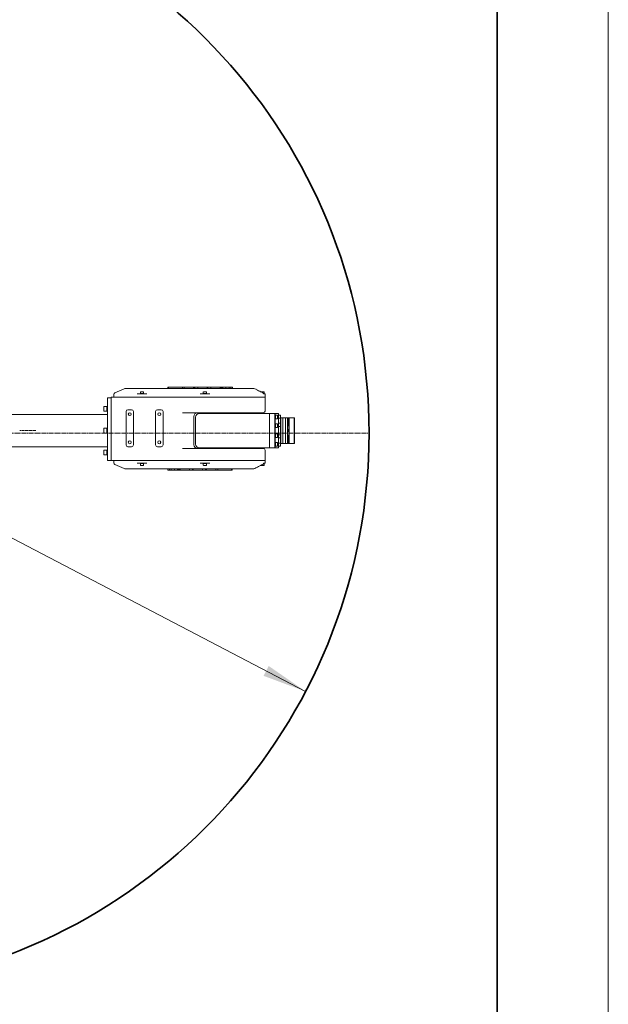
# Model space of a CAD drawing. Header units: millimetres. Extents: x -4455 to 4455, y -3150 to 3150.
# Tile 21 of 22: x 2866 to 4455, y -1014 to 1646. Entities that reach past the tile are written whole.
import ezdxf

# ---------------------------------------------------------------- set-up
doc = ezdxf.new("R2010")
doc.units = ezdxf.units.MM
doc.linetypes.add('点画线', pattern=[18, 12, -2, 2, -2])
doc.layers.get('0').update_dxf_attribs({"lineweight": 35})
for name, color, linetype, lineweight in [('02___PRT_ALL_AXES', 7, 'Continuous', 18), ('03___PRT_ALL_CURVES', 7, 'Continuous', 18), ('中心线层', 1, '点画线', 18), ('尺寸线层', 7, 'Continuous', 18), ('粗实线层', 7, 'Continuous', 35), ('细实线层', 7, 'Continuous', 18)]:
    doc.layers.add(name, color=color, linetype=linetype, lineweight=lineweight)
doc.styles.add('标准', font='txt', dxfattribs={"width": 0.667})
doc.dimstyles.new('标准', dxfattribs={"dimscale": 30, "dimtxt": 3.5, "dimasz": 4, "dimexe": 2, "dimexo": 0, "dimtad": 1, "dimdsep": 46, "dimtxsty": '标准', "dimblk": '_CAXARROW', "dimcen": 0, "dimdle": 6, "dimazin": 2, "dimtfac": 0.707107, "dimtdec": 3, "dimtmove": 2, "dimatfit": 3, "dimfxl": 0, "dimfrac": 2, "dimtolj": 1, "dimarcsym": 0})

# ---------------------------------------------------------------- blocks, each defined once
blk = doc.blocks.new('768697879')
at = {"color": 7, "linetype": 'Continuous'}
for p, q in [((846.1, 119.8), (821, 108.9)), ((850.1, 120.6), (1194.4, 120.6)), ((891.2, 106.8), (889.5, 106.4)), ((898.2, 106.8), (889.7, 106.8)), ((889.7, 106.8), (889.7, 111.2)), ((890.4, 111.8), (897.6, 111.8)), ((896.8, 106.8), (898.5, 106.4)), ((898.2, 106.8), (898.2, 111.2)), ((964.3, 124.2), (1138.3, 124.2)), ((964.3, 120.6), (964.3, 124.2)), ((964.6, 124.2), (964.6, 120.6)), ((964.7, 120.6), (964.7, 124.2)), ((965.8, 120.6), (965.8, 124.2)), ((1003.2, 120.6), (1003.2, 124.2)), ((1008.4, 120.6), (1008.4, 124.2)), ((1033.6, 120.6), (1033.6, 124.2)), ((1035.2, 120.6), (1035.2, 124.2)), ((1035.2, 120.6), (1035.2, 124.2)), ((1036.3, 120.6), (1036.3, 124.2)), ((1036.5, 124.2), (1036.5, 120.6)), ((1044.5, 120.6), (1044.5, 124.2)), ((1061.2, 106.8), (1059.5, 106.4)), ((1068.2, 106.8), (1059.7, 106.8)), ((1059.7, 106.8), (1059.7, 111.2)), ((1060.4, 111.8), (1067.6, 111.8)), ((1066.8, 106.8), (1068.5, 106.4)), ((1068.2, 106.8), (1068.2, 111.2)), ((1069.9, 120.6), (1069.9, 124.2)), ((1071.1, 120.6), (1071.1, 124.2)), ((1071.8, 124.2), (1071.8, 120.6)), ((1079.8, 120.6), (1079.8, 124.2)), ((1105.2, 120.6), (1105.2, 124.2)), ((1106.4, 120.6), (1106.4, 124.2)), ((1107.5, 120.6), (1107.5, 124.2)), ((1109.3, 120.6), (1109.3, 124.2)), ((1109.6, 120.6), (1109.6, 124.2)), ((1112.3, 120.6), (1112.3, 124.2)), ((1120.3, 120.6), (1120.3, 124.2)), ((1120.5, 120.6), (1120.5, 124.2)), ((1129.1, 120.6), (1129.1, 124.2)), ((1133.7, 120.6), (1133.7, 124.2)), ((1133.9, 120.6), (1133.9, 124.2)), ((1138.3, 120.6), (1138.3, 124.2)), ((1198.4, 119.8), (1201.5, 118.4)), ((1202, 118.2), (1201.5, 118.4)), ((1203.8, 117.1), (1202.6, 117.8)), ((1215.3, 111.1), (1215.3, 111.2)), ((1215.9, 111.8), (1223.1, 111.8)), ((1223.7, 106.8), (1222.1, 106.8)), ((1222.3, 106.8), (1224, 106.4)), ((1223.7, 106.8), (1223.7, 111.2)), ((811, 95.6), (801, 95.6)), ((801, 95.6), (801, -74.4)), ((811, 96.6), (1226.5, 96.6)), ((811, 96.6), (811, -74.4)), ((818, 104.3), (818, 96.6)), ((907, 105.6), (881, 105.6)), ((889.5, 106.4), (898.5, 106.4)), ((889.7, 105.6), (889.5, 106.4)), ((898.3, 105.6), (898.5, 106.4)), ((1077, 105.6), (1051, 105.6)), ((1059.5, 106.4), (1068.5, 106.4)), ((1059.7, 105.6), (1059.5, 106.4)), ((1068.3, 105.6), (1068.5, 106.4)), ((1222.3, 106.4), (1224, 106.4)), ((1226.3, 105.6), (1222.4, 105.6)), ((1223.8, 105.6), (1224, 106.4)), ((1226.5, 104.3), (1226.3, 105.6)), ((1226.5, 104.3), (1226.5, 59.6)), ((791.3, 60.1), (791.3, 71.1)), ((799.3, 72.1), (792.3, 72.1)), ((799.3, 59.1), (792.3, 59.1)), ((799.3, 72.1), (799.3, 59.1)), ((799.3, 70.1), (799.8, 72.1)), ((799.3, 61.1), (799.8, 59.1)), ((801, 71.8), (799.8, 72.1)), ((799.8, 59.1), (799.8, 72.1)), ((801, 59.4), (799.8, 59.1)), ((851, 58.1), (851, -31.9)), ((866, 63.1), (856, 63.1)), ((871, -31.9), (871, 58.1)), ((931, 58.1), (931, -31.9)), ((946, 63.1), (936, 63.1)), ((951, -31.9), (951, 58.1)), ((1221.5, 54.6), (1003.1, 54.6)), ((1109, 53.1), (1109, 54.6)), ((1199, 53.1), (1199, 54.6)), ((1034, 44.6), (1034, -31.4)), ((1039, 43.1), (1039, -29.9)), ((1049, 53.1), (1252.9, 53.1)), ((1238.5, 53.1), (1238.5, -39.9)), ((1252.9, 52.6), (1253.4, 53.1)), ((1252.9, 53.1), (1252.9, -39.9)), ((1252.9, 48.4), (1253.9, 48.7)), ((1252.9, 39), (1253.9, 38.7)), ((1262.4, 53.1), (1253.4, 53.1)), ((1253.4, 53.1), (1253.4, 48.6)), ((1253.4, 38.9), (1253.4, 25.1)), ((1253.9, 48.7), (1253.9, 38.7)), ((1254.3, 47.2), (1253.9, 48.7)), ((1254.3, 40.2), (1253.9, 38.7)), ((1254.3, 48.7), (1259.6, 48.7)), ((1254.3, 38.7), (1254.3, 48.7)), ((1254.3, 38.7), (1259.6, 38.7)), ((1260.3, 48), (1260.3, 39.5)), ((1262.9, 52.6), (1262.4, 53.1)), ((1262.4, -39.9), (1262.4, 53.1)), ((1262.9, -39.4), (1262.9, 52.6)), ((1262.9, 48.7), (1267.3, 48.7)), ((1262.9, 40.2), (1267.3, 40.2)), ((1267.9, 48.1), (1267.9, 40.9)), ((1268.4, 42.6), (1267.9, 42.6)), ((1269.4, 41.6), (1268.4, 42.6)), ((1268.4, -29.4), (1268.4, 42.6)), ((1274.1, 41.6), (1269.4, 41.6)), ((1269.4, 41.6), (1269.4, -28.4)), ((1274.4, 41.3), (1274.1, 41.6)), ((1274.1, -28.4), (1274.1, 41.6)), ((1274.6, 41.6), (1274.4, 41.4)), ((1274.4, 41.4), (1274.4, -28.2)), ((1281.2, 41.6), (1274.6, 41.6)), ((1274.6, 41.6), (1274.6, -28.4)), ((1281.2, 41.6), (1281.4, 41.4)), ((1281.2, -28.4), (1281.2, 41.6)), ((1281.6, 41.6), (1281.4, 41.4)), ((1281.4, -28.2), (1281.4, 41.4)), ((1286.7, 41.6), (1281.6, 41.6)), ((1281.6, 41.6), (1281.6, -28.4)), ((1286.7, 41.6), (1286.9, 41.4)), ((1286.7, -28.4), (1286.7, 41.6)), ((1286.9, -28.2), (1286.9, 41.4)), ((1286.9, 41.3), (1289.9, 41.3)), ((1286.9, 37.1), (1289.9, 37.1)), ((1289.9, 32), (1286.9, 32)), ((1289.9, 26.5), (1289.9, 41.3)), ((1290.2, 35.6), (1289.9, 35.6)), ((1290.2, 35.6), (1290.4, 35.4)), ((1290.2, -22.4), (1290.2, 35.6)), ((1290.4, -22.2), (1290.4, 35.4)), ((1290.9, 29.6), (1290.4, 29.6)), ((1290.9, 40.6), (1291.9, 41.6)), ((1290.9, 40.6), (1290.9, -27.4)), ((1291.9, 41.6), (1291.9, -28.4)), ((1305.9, 40.6), (1304.9, 41.6)), ((1304.9, 41.6), (1304.9, -28.4)), ((1305.9, 40.6), (1305.9, -27.4)), ((791.3, 1.1), (791.3, 12.1)), ((799.3, 13.1), (792.3, 13.1)), ((799.3, 0.1), (792.3, 0.1)), ((799.3, 13.1), (799.3, 0.1)), ((799.3, 11.1), (799.8, 13.1)), ((799.3, 2.1), (799.8, 0.1)), ((801, 12.8), (799.8, 13.1)), ((799.8, 0.1), (799.8, 13.1)), ((801, 0.4), (799.8, 0.1)), ((1252.9, 24.9), (1253.9, 25.2)), ((1252.9, 15.5), (1253.9, 15.2)), ((1253.4, 15.3), (1253.4, -2.1)), ((1253.9, 25.2), (1253.9, 15.2)), ((1254.3, 23.7), (1253.9, 25.2)), ((1254.3, 16.7), (1253.9, 15.2)), ((1254.3, 25.2), (1259.6, 25.2)), ((1254.3, 15.2), (1254.3, 25.2)), ((1254.3, 15.2), (1259.6, 15.2)), ((1260.3, 24.4), (1260.3, 15.9)), ((1262.9, 26.5), (1267.3, 26.5)), ((1262.9, 18), (1267.3, 18)), ((1267.9, 18.7), (1267.9, 25.9)), ((1289.9, 26.5), (1286.9, 26.5)), ((1289.9, 25.3), (1286.9, 25.3)), ((1289.9, 19.8), (1286.9, 19.8)), ((1286.9, 9.3), (1289.9, 9.3)), ((1286.9, 3.8), (1289.9, 3.8)), ((1289.9, 19.8), (1289.9, 25.3)), ((1289.9, 3.8), (1289.9, 9.3)), ((943.8, -27.7), (943.8, -22.1)), ((1252.9, -2.3), (1253.9, -2)), ((1252.9, -11.7), (1253.9, -12)), ((1252.9, -25.8), (1253.9, -25.5)), ((1253.4, -11.9), (1253.4, -25.7)), ((1253.9, -2), (1253.9, -12)), ((1254.3, -3.5), (1253.9, -2)), ((1254.3, -10.5), (1253.9, -12)), ((1253.9, -25.5), (1253.9, -35.5)), ((1254.3, -27), (1253.9, -25.5)), ((1254.3, -2), (1259.6, -2)), ((1254.3, -12), (1254.3, -2)), ((1254.3, -12), (1259.6, -12)), ((1254.3, -25.5), (1259.6, -25.5)), ((1254.3, -35.5), (1254.3, -25.5)), ((1260.3, -2.7), (1260.3, -11.2)), ((1260.3, -26.3), (1260.3, -34.8)), ((1262.9, -4.8), (1267.3, -4.8)), ((1262.9, -13.3), (1267.3, -13.3)), ((1267.9, -5.5), (1267.9, -12.7)), ((1286.9, -6.7), (1289.9, -6.7)), ((1286.9, -12.2), (1289.9, -12.2)), ((1286.9, -13.3), (1289.6, -13.3)), ((1286.9, -18.8), (1289.6, -18.8)), ((1286.9, -23.9), (1289.6, -23.9)), ((1289.9, -12.2), (1289.9, -6.7)), ((1289.9, -13.6), (1289.9, -18.5)), ((1289.9, -18.7), (1289.9, -23.6)), ((1290.2, -22.4), (1289.9, -22.4)), ((1289.9, -28.1), (1289.9, -23.6)), ((1290.2, -22.4), (1290.4, -22.2)), ((1290.9, -16.4), (1290.4, -16.4)), ((791.3, -57.9), (791.3, -46.9)), ((799.3, -45.9), (792.3, -45.9)), ((799.3, -45.9), (799.3, -58.9)), ((799.3, -47.9), (799.8, -45.9)), ((801, -46.2), (799.8, -45.9)), ((799.8, -58.9), (799.8, -45.9)), ((856, -36.9), (866, -36.9)), ((936, -36.9), (946, -36.9)), ((1003.1, -41.4), (1221.5, -41.4)), ((1049, -39.9), (1252.9, -39.9)), ((1226.5, -46.4), (1226.5, -80.1)), ((1252.9, -35.2), (1253.9, -35.5)), ((1252.9, -39.4), (1253.4, -39.9)), ((1253.4, -35.4), (1253.4, -39.9)), ((1262.4, -39.9), (1253.4, -39.9)), ((1254.3, -34), (1253.9, -35.5)), ((1254.3, -35.5), (1259.6, -35.5)), ((1262.9, -39.4), (1262.4, -39.9)), ((1267.3, -27), (1262.9, -27)), ((1267.3, -35.5), (1262.9, -35.5)), ((1267.9, -27.7), (1267.9, -34.9)), ((1268.4, -29.4), (1267.9, -29.4)), ((1269.4, -28.4), (1268.4, -29.4)), ((1274.1, -28.4), (1269.4, -28.4)), ((1274.4, -28.1), (1274.1, -28.4)), ((1274.6, -28.4), (1274.4, -28.2)), ((1281.2, -28.4), (1274.6, -28.4)), ((1281.2, -28.4), (1281.4, -28.2)), ((1281.6, -28.4), (1281.4, -28.2)), ((1286.7, -28.4), (1281.6, -28.4)), ((1286.7, -28.4), (1286.9, -28.2)), ((1286.9, -28.1), (1289.9, -28.1)), ((1290.9, -27.4), (1291.9, -28.4)), ((1305.9, -27.4), (1304.9, -28.4)), ((799.3, -58.9), (792.3, -58.9)), ((799.3, -56.9), (799.8, -58.9)), ((801, -58.6), (799.8, -58.9)), ((1226.5, -74.4), (801, -74.4)), ((818, -80.1), (818, -74.4)), ((846.1, -95.6), (821, -84.7)), ((1194.4, -96.4), (850.1, -96.4)), ((881, -81.4), (907, -81.4)), ((889.7, -81.4), (889.5, -82.2)), ((898.5, -82.2), (889.5, -82.2)), ((891.2, -82.6), (889.5, -82.2)), ((889.7, -82.6), (898.2, -82.6)), ((889.7, -82.6), (889.7, -87)), ((897.6, -87.6), (890.4, -87.6)), ((896.8, -82.6), (898.5, -82.2)), ((898.3, -81.4), (898.5, -82.2)), ((898.2, -82.6), (898.2, -87)), ((963.7, -96.4), (963.7, -100)), ((1137.7, -100), (963.7, -100)), ((968.1, -96.4), (968.1, -100)), ((968.3, -96.4), (968.3, -100)), ((972.9, -96.4), (972.9, -100)), ((981.5, -96.4), (981.5, -100)), ((981.7, -96.4), (981.7, -100)), ((989.7, -96.4), (989.7, -100)), ((992.4, -96.4), (992.4, -100)), ((992.7, -96.4), (992.7, -100)), ((994.5, -96.4), (994.5, -100)), ((995.6, -96.4), (995.6, -100)), ((996.8, -96.4), (996.8, -100)), ((1022.2, -96.4), (1022.2, -100)), ((1030.2, -100), (1030.2, -96.4)), ((1030.9, -96.4), (1030.9, -100)), ((1032.1, -96.4), (1032.1, -100)), ((1051, -81.4), (1077, -81.4)), ((1057.5, -96.4), (1057.5, -100)), ((1059.7, -81.4), (1059.5, -82.2)), ((1068.5, -82.2), (1059.5, -82.2)), ((1061.2, -82.6), (1059.5, -82.2)), ((1059.7, -82.6), (1068.2, -82.6)), ((1059.7, -82.6), (1059.7, -87)), ((1067.6, -87.6), (1060.4, -87.6)), ((1065.5, -100), (1065.5, -96.4)), ((1065.7, -96.4), (1065.7, -100)), ((1066.8, -82.6), (1068.5, -82.2)), ((1066.8, -96.4), (1066.8, -100)), ((1066.8, -96.4), (1066.8, -100)), ((1068.3, -81.4), (1068.5, -82.2)), ((1068.2, -82.6), (1068.2, -87)), ((1068.4, -96.4), (1068.4, -100)), ((1093.6, -96.4), (1093.6, -100)), ((1098.8, -96.4), (1098.8, -100)), ((1136.2, -96.4), (1136.2, -100)), ((1137.3, -96.4), (1137.3, -100)), ((1137.4, -100), (1137.4, -96.4)), ((1137.7, -96.4), (1137.7, -100)), ((1198.4, -95.6), (1201.5, -94.2)), ((1203.8, -92.9), (1205.6, -91.8)), ((1208.8, -90.1), (1211.9, -88.6)), ((1211.9, -88.6), (1211.9, -88.6)), ((1211.9, -88.6), (1211.9, -88.6)), ((1215.3, -86.9), (1215.3, -87)), ((1223.1, -87.6), (1215.9, -87.6)), ((1217.2, -86), (1220, -84.6)), ((1222.1, -82.6), (1223.7, -82.6)), ((1222.3, -82.6), (1224, -82.2)), ((1224, -82.2), (1222.3, -82.2)), ((1222.4, -81.4), (1226.3, -81.4)), ((1223.8, -81.4), (1224, -82.2)), ((1223.7, -82.6), (1223.7, -87)), ((1226.5, -80.1), (1226.3, -81.4))]:
    blk.add_line(p, q, dxfattribs=at)
for points in [[(1205.9, 115.9), (1203.8, 117.1), (1202.6, 117.8), (1202.1, 118.1)], [(1211.9, 112.8), (1208.9, 114.3), (1205.9, 115.9)], [(1211.6, 112.9), (1208.8, 114.3), (1205.9, 115.9)], [(1220, 108.8), (1217.3, 110.2), (1214.2, 111.7), (1211.9, 112.8)], [(1201.5, -94.2), (1201.6, -94.2), (1201.7, -94.1), (1201.8, -94.1), (1201.9, -94), (1202, -94), (1202.1, -93.9), (1202.1, -93.9)], [(1202.1, -93.9), (1202.6, -93.6), (1203.8, -92.9), (1205.9, -91.7), (1208.8, -90.1)], [(1211.9, -88.6), (1214.1, -87.5), (1217.2, -86)]]:
    blk.add_lwpolyline(points, dxfattribs=at)
for centre, radius, start, end in [((823, 104.3), 5, 113.4287, 180), ((850.1, 110.6), 10, 90, 113.4287), ((890.4, 111.2), 0.625, 90, 179.676), ((897.6, 111.2), 0.625, 0, 90), ((1060.4, 111.2), 0.625, 90, 180), ((1067.6, 111.2), 0.625, 0, 90), ((1194.4, 110.6), 10, 66.5713, 90), ((1215.9, 111.2), 0.625, 90, 180), ((1223.1, 111.2), 0.625, 0, 90), ((1217.8, 104.3), 4.99, 14.8376, 19.5124), ((792.3, 71.1), 1, 90, 180), ((792.3, 60.1), 1, 180, 270), ((856, 58.1), 5, 90, 180), ((866, 58.1), 5, 0, 90), ((936, 58.1), 5, 90, 180), ((946, 58.1), 5, 360, 90), ((1044, 44.6), 10, 90, 180), ((1221.5, 59.6), 5, 270, 0), ((1049, 43.1), 10, 90, 180), ((1259.6, 48), 0.75, 360, 90), ((1259.6, 39.5), 0.75, 270, 0), ((1267.3, 48.1), 0.625, 0, 90), ((1267.3, 40.9), 0.625, 270, 0), ((792.3, 12.1), 1, 90, 180), ((792.3, 1.1), 1, 180, 270), ((1259.6, 24.4), 0.75, 0, 90), ((1259.6, 15.9), 0.75, 270, 0), ((1267.3, 25.9), 0.625, 0, 90), ((1267.3, 18.7), 0.625, 270, 0), ((1259.6, -2.7), 0.75, 0, 90), ((1259.6, -11.2), 0.75, 270, 360), ((1259.6, -26.3), 0.75, 0, 90), ((1267.3, -5.5), 0.625, 360, 90), ((1267.3, -12.7), 0.625, 270, 360), ((1289.6, -13.6), 0.3, 0, 90), ((1289.6, -18.5), 0.3, 270, 0), ((1289.6, -23.6), 0.3, 270, 0), ((1289.6, -18.7), 0.3, 0, 18.1614), ((792.3, -46.9), 1, 90, 180), ((856, -31.9), 5, 180, 270), ((866, -31.9), 5, 270, 360), ((936, -31.9), 5, 180, 270), ((946, -31.9), 5, 270, 360), ((1044, -31.4), 10, 180, 270), ((1049, -29.9), 10, 180, 270), ((1221.5, -46.4), 5, 360, 90), ((1259.6, -34.8), 0.75, 270, 360), ((1267.3, -27.7), 0.625, 0, 90), ((1267.3, -34.9), 0.625, 270, 360), ((792.3, -57.9), 1, 180, 270), ((823, -80.1), 5, 180, 246.5713), ((850.1, -86.4), 10, 246.5713, 270), ((890.4, -87), 0.625, 180, 270), ((897.6, -87), 0.625, 270, 0), ((1060.4, -87), 0.625, 180, 270), ((1067.6, -87), 0.625, 270, 0), ((1194.4, -86.4), 10, 270, 293.4287), ((1215.9, -87), 0.625, 180, 270), ((1217.8, -80.1), 5.02, 296.0498, 306.1081), ((1217.8, -80.1), 4.99, 340.3263, 345.1628), ((1223.1, -87), 0.625, 270, 360)]:
    blk.add_arc(centre, radius, start, end, dxfattribs=at)
for points, knots in [([(1222.5, 106), (1222.3, 106.6), (1221.6, 107.7), (1220.6, 108.5), (1220, 108.8)], [0, 0, 0, 0, 3652.471304, 7307.636384, 7307.636384, 7307.636384, 7307.636384]), ([(1220.8, -84.2), (1221.2, -83.9), (1221.9, -83.2), (1222.4, -82.3), (1222.5, -81.8)], [0, 0, 0, 0, 3947.861258, 7895.927723, 7895.927723, 7895.927723, 7895.927723])]:
    blk.add_open_spline(points, degree=3, knots=knots, dxfattribs=at)
at = {"layer": '02___PRT_ALL_AXES', "color": 7, "linetype": 'Continuous'}
for p, q in [((474.2, 50.1), (801, 50.1)), ((1304.9, 41.6), (1291.9, 41.6)), ((474.2, -36.9), (801, -36.9)), ((1113.5, -40.4), (1194.5, -40.4)), ((1113.5, -40.4), (1113.5, -41.4)), ((1116.5, -39.9), (1116.5, -40.4)), ((1191.5, -39.9), (1191.5, -40.4)), ((1194.5, -40.4), (1194.5, -41.4)), ((1304.9, -28.4), (1291.9, -28.4))]:
    blk.add_line(p, q, dxfattribs=at)
for centre in [(861, 51.1), (941, 51.1), (861, -24.9), (941, -24.9)]:
    blk.add_circle(centre, 4, dxfattribs=at)
at = {"layer": '03___PRT_ALL_CURVES', "color": 4, "linetype": 'Continuous'}
for p, q in [((568.3, 6.6), (564.7, 6.6)), ((577.2, 6.6), (569.7, 6.6)), ((586.3, 6.6), (578.3, 6.6)), ((598.2, 6.6), (587.4, 6.6)), ((607.4, 6.6), (599.9, 6.6))]:
    blk.add_line(p, q, dxfattribs=at)
blk = doc.blocks.new('*X16')
at = {"layer": '尺寸线层', "linetype": 'Continuous', "transparency": 16777216}
for points in [[(966.1, 1227.2), (1079.4, 1184.9), (1065.5, 1158.3)], [(3637.6, -169), (3538.2, -100.1), (3524.3, -126.7)]]:
    blk.add_hatch(color=0, dxfattribs=at).paths.add_polyline_path(points, flags=0)
at = {"layer": '尺寸线层', "color": 0, "linetype": 'Continuous', "transparency": 16777216}
blk.add_line((621.2, 1407.4), (3637.6, -169), dxfattribs=at)
at = {"layer": '尺寸线层', "color": 0, "transparency": 16777216, "insert": (787.7, 1404.9), "char_height": 105, "width": 594.857, "attachment_point": 5, "rotation": 332.4073, "line_spacing_factor": 1.15057, "style": '标准'}
blk.add_mtext('\\T1.1;%%C3730', dxfattribs=at)
blk = doc.blocks.new('_CAXARROW')
blk.add_hatch(color=0).paths.add_polyline_path([(0, 0), (-1, 0.125), (-1, -0.125)], flags=0)
blk = doc.blocks.new('*X19')
at = {"layer": '粗实线层'}
blk.add_line((138.5, -95), (138.5, 95), dxfattribs=at)
at = {"layer": '细实线层'}
blk.add_line((148.5, -105), (148.5, 105), dxfattribs=at)

msp = doc.modelspace()

# ---------------------------------------------------------------- linework, layer by layer
at = {"layer": '中心线层'}
msp.add_line((927.737, 529.1), (3808.996, 529.1), dxfattribs=at)
at = {"layer": '粗实线层', "color": 9}
msp.add_arc((2301.823, 529.1), 1507.173, 195, 165, dxfattribs=at)

# ---------------------------------------------------------------- block references
at = {"layer": '尺寸线层'}
msp.add_blockref('768697879', (2301.823, 529.1), dxfattribs=at)
at = {"layer": '粗实线层', "xscale": 30, "yscale": 30, "zscale": 30}
msp.add_blockref('*X19', (0, 0), dxfattribs=at)

# ---------------------------------------------------------------- dimensions: what is measured, and where the dimension line sits
at = {"layer": '尺寸线层'}
dim = msp.add_diameter_dim_2p(p1=(3637.574, -168.997), p2=(966.071, 1227.196), text='%%C3730', dimstyle='标准', override={"dimsah": 1, "dimtfac": 1, "dimtfill": 1, "dimtzin": 8}, dxfattribs=at)
dim.commit()
dim.dimension.update_dxf_attribs({"geometry": '*X16', "text_midpoint": (753.038, 1338.533), "dimtype": 163})

doc.saveas('drawing.dxf')
